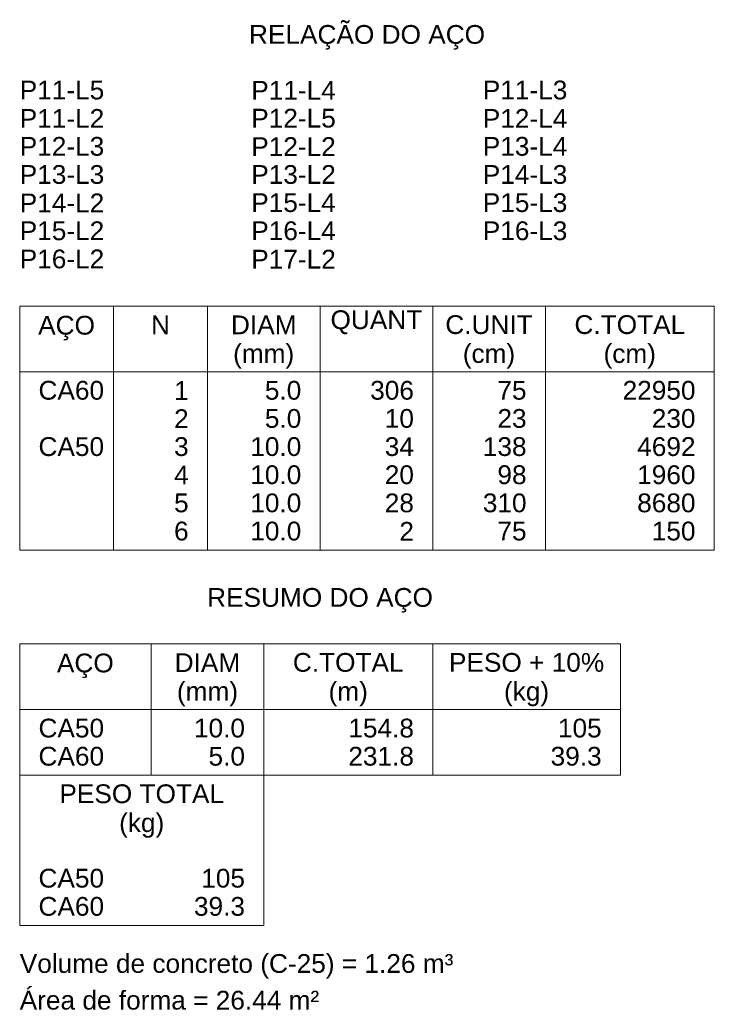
# Model space of a CAD drawing. Header units: millimetres. Extents: x 337 to 526, y -381 to -65.
# Tile 98 of 104: x 492.84 to 496.76, y -100.97 to -95.41. Entities that reach past the tile are written whole.
import ezdxf

# ---------------------------------------------------------------- set-up
doc = ezdxf.new("R2010")
doc.units = ezdxf.units.MM
doc.header["$MEASUREMENT"] = 0
doc.layers.add('DT-Relação do aço', color=7, linetype='Continuous', lineweight=5)
doc.styles.add('Arial', font='arial.ttf')

msp = doc.modelspace()

# ---------------------------------------------------------------- linework, layer by layer
at = {"layer": 'DT-Relação do aço', "linetype": 'Continuous'}
for p, q in [((492.8439, -97.0295), (496.7622, -97.0295)), ((492.8439, -97.0295), (492.8439, -98.4062)), ((493.3734, -97.0295), (493.3734, -98.4062)), ((493.9029, -97.0295), (493.9029, -98.4062)), ((494.5383, -97.0295), (494.5383, -98.4062)), ((495.1737, -97.0295), (495.1737, -98.4062)), ((495.8091, -97.0295), (495.8091, -98.4062)), ((496.7622, -97.0295), (496.7622, -98.4062)), ((492.8439, -97.4002), (496.7622, -97.4002)), ((492.8439, -98.4062), (496.7622, -98.4062)), ((492.8439, -98.9357), (492.8439, -99.677)), ((492.8439, -98.9357), (496.2327, -98.9357)), ((493.5852, -98.9357), (493.5852, -99.677)), ((494.2206, -98.9357), (494.2206, -99.677)), ((495.1737, -98.9357), (495.1737, -99.677)), ((496.2327, -98.9357), (496.2327, -99.677)), ((492.8439, -99.3064), (496.2327, -99.3064)), ((492.8439, -99.677), (496.2327, -99.677)), ((492.8439, -99.677), (492.8439, -100.5242)), ((494.2206, -100.5242), (494.2206, -99.677)), ((492.8439, -100.5242), (494.2206, -100.5242))]:
    msp.add_line(p, q, dxfattribs=at)

# ---------------------------------------------------------------- texts
at = {"layer": 'DT-Relação do aço', "linetype": 'Continuous', "char_height": 0.1059, "line_spacing_factor": 0.798, "style": 'Arial'}
for s, insert, width, attachment_point in [('RELAÇÃO DO AÇO', (494.8032, -95.582), 2.670327, 8), ('P11-L5', (492.8439, -95.8646), 0.956544, 7), ('P11-L4', (494.15, -95.8646), 0.956544, 7), ('P11-L3', (495.4561, -95.8646), 0.956544, 7), ('P11-L2', (492.8439, -96.0235), 0.956544, 7), ('P12-L5', (494.15, -96.0235), 0.956544, 7), ('P12-L4', (495.4561, -96.0235), 0.956544, 7), ('P12-L3', (492.8439, -96.1823), 0.956544, 7), ('P12-L2', (494.15, -96.1823), 0.956544, 7), ('P13-L4', (495.4561, -96.1823), 0.956544, 7), ('P13-L3', (492.8439, -96.3412), 0.956544, 7), ('P13-L2', (494.15, -96.3412), 0.956544, 7), ('P14-L3', (495.4561, -96.3412), 0.956544, 7), ('P14-L2', (492.8439, -96.5), 0.956544, 7), ('P15-L4', (494.15, -96.5), 0.956544, 7), ('P15-L3', (495.4561, -96.5), 0.956544, 7), ('P15-L2', (492.8439, -96.6589), 0.956544, 7), ('P16-L4', (494.15, -96.6589), 0.956544, 7), ('P16-L3', (495.4561, -96.6589), 0.956544, 7), ('P16-L2', (492.8439, -96.8177), 0.956544, 7), ('P17-L2', (494.15, -96.8177), 0.956544, 7), ('N', (493.6381, -97.1884), 0.214223, 8), ('DIAM', (494.2206, -97.1884), 0.741597, 8), ('QUANT', (494.856, -97.1884), 1.038235, 8), ('C.UNIT', (495.4914, -97.1884), 0.988699, 8), ('C.TOTAL', (496.2856, -97.1884), 1.252603, 8), ('AÇO', (493.1082, -97.223), 0.642814, 8), ('(mm)', (494.2202, -97.382), 0.691771, 8), ('(cm)', (495.4912, -97.382), 0.592988, 8), ('(cm)', (496.2852, -97.382), 0.592988, 8), ('CA60', (492.9498, -97.559), 0.742031, 7), ('1', (493.797, -97.559), 0.164976, 9), ('5.0', (494.4324, -97.559), 0.412368, 9), ('306', (495.0678, -97.559), 0.494929, 9), ('75', (495.7032, -97.559), 0.329953, 9), ('22950', (496.6563, -97.559), 0.824881, 9), ('2', (493.797, -97.7179), 0.164976, 9), ('5.0', (494.4324, -97.7179), 0.412368, 9), ('10', (495.0678, -97.7179), 0.329953, 9), ('23', (495.7032, -97.7179), 0.329953, 9), ('230', (496.6563, -97.7179), 0.494929, 9), ('CA50', (492.9498, -97.8767), 0.742031, 7), ('3', (493.797, -97.8767), 0.164976, 9), ('10.0', (494.4324, -97.8767), 0.577345, 9), ('34', (495.0678, -97.8767), 0.329953, 9), ('138', (495.7032, -97.8767), 0.494929, 9), ('4692', (496.6563, -97.8767), 0.659905, 9), ('4', (493.797, -98.0356), 0.164976, 9), ('10.0', (494.4324, -98.0356), 0.577345, 9), ('20', (495.0678, -98.0356), 0.329953, 9), ('98', (495.7032, -98.0356), 0.329953, 9), ('1960', (496.6563, -98.0356), 0.659905, 9), ('5', (493.797, -98.1944), 0.164976, 9), ('10.0', (494.4324, -98.1944), 0.577345, 9), ('28', (495.0678, -98.1944), 0.329953, 9), ('310', (495.7032, -98.1944), 0.494929, 9), ('8680', (496.6563, -98.1944), 0.659905, 9), ('6', (493.797, -98.3533), 0.164976, 9), ('10.0', (494.4324, -98.3533), 0.577345, 9), ('2', (495.0678, -98.3533), 0.164976, 9), ('75', (495.7032, -98.3533), 0.329953, 9), ('150', (496.6563, -98.3533), 0.494929, 9), ('RESUMO DO AÇO', (494.5382, -98.759), 2.554598, 8), ('DIAM', (493.9029, -99.0946), 0.741597, 8), ('C.TOTAL', (494.6971, -99.0946), 1.252603, 8), ('PESO + 10%', (495.7032, -99.0946), 1.756078, 8), ('AÇO', (493.2142, -99.129), 0.642814, 8), ('(mm)', (493.9032, -99.288), 0.691771, 8), ('(m)', (494.6972, -99.288), 0.444668, 8), ('(kg)', (495.7032, -99.288), 0.510862, 8), ('CA50', (492.9498, -99.4652), 0.742031, 7), ('10.0', (494.1147, -99.4652), 0.577345, 9), ('154.8', (495.0678, -99.4652), 0.742321, 9), ('105', (496.1268, -99.4652), 0.494929, 9), ('CA60', (492.9498, -99.6241), 0.742031, 7), ('5.0', (494.1147, -99.6241), 0.412368, 9), ('231.8', (495.0678, -99.6241), 0.742321, 9), ('39.3', (496.1268, -99.6241), 0.577345, 9), ('PESO TOTAL', (493.5322, -99.8359), 1.862682, 8), ('(kg)', (493.5322, -100.03), 0.510862, 8), ('CA50', (492.9498, -100.3124), 0.742031, 7), ('105', (494.1147, -100.3124), 0.494929, 9), ('CA60', (492.9498, -100.4713), 0.742031, 7), ('39.3', (494.1147, -100.4713), 0.577345, 9), ('Volume de concreto (C-25) = 1.26 m³', (492.8442, -100.824), 4.904967, 7), ('Área de forma = 26.44 m²', (492.8439, -101.0008), 3.388314, 7)]:
    msp.add_mtext(s, dxfattribs=dict(at, insert=insert, width=width, attachment_point=attachment_point))

doc.saveas('drawing.dxf')
